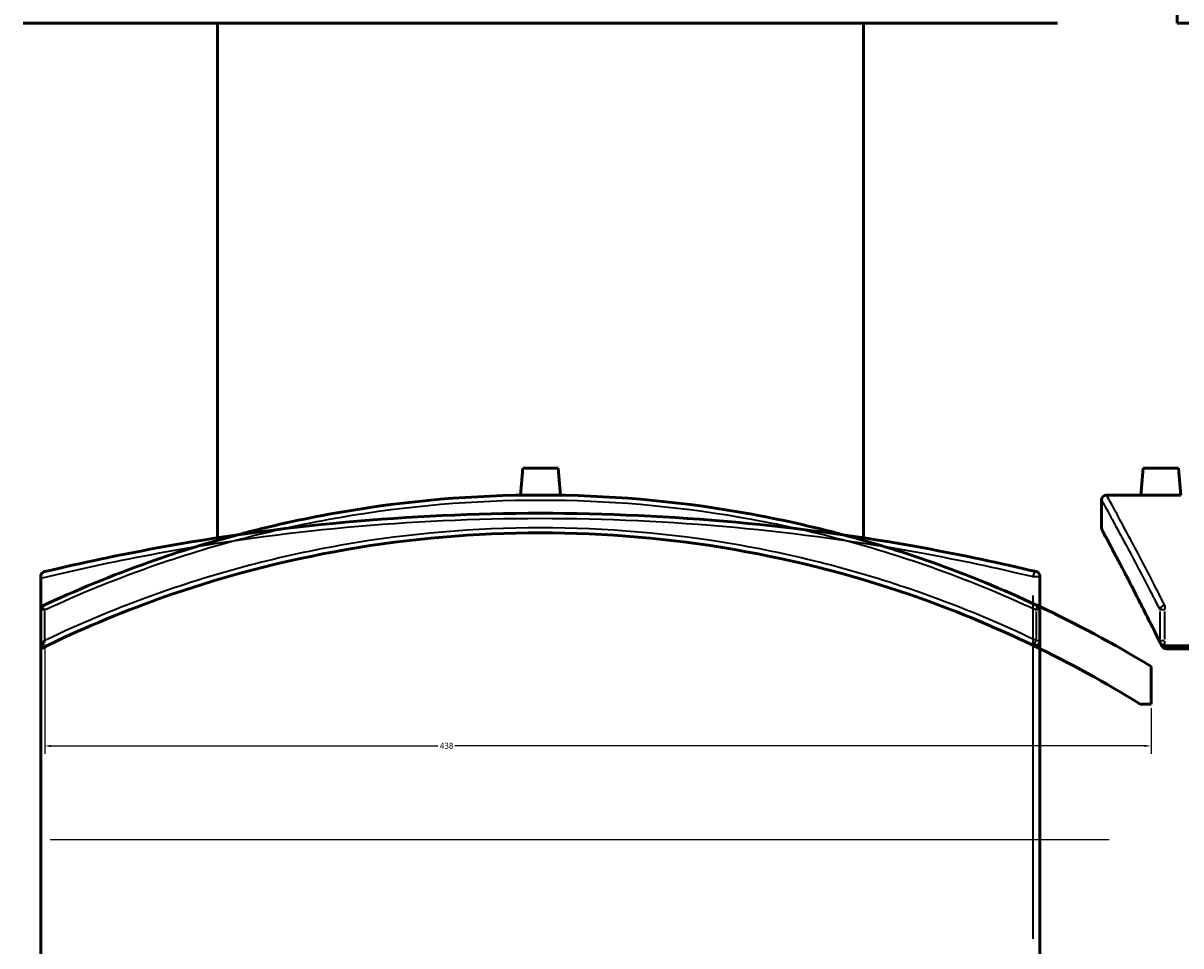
# Model space of a CAD drawing. Header units: millimetres. Extents: x -604 to 1145, y -275 to 910.
# Tile 5 of 10: x 241 to 700, y 23 to 389. Entities that reach past the tile are written whole.
import ezdxf

# ---------------------------------------------------------------- set-up
doc = ezdxf.new("R2010")
doc.units = ezdxf.units.MM
for name, color, linetype, lineweight in [('Dimension (ANSI)', 7, 'Continuous', 25), ('Sketch Geometry (ANSI)', 7, 'Continuous', 25), ('Visible (ANSI)', 7, 'Continuous', 50), ('Visible Narrow (ANSI)', 7, 'Continuous', 35)]:
    doc.layers.add(name, color=color, linetype=linetype, lineweight=lineweight)
doc.styles.add('Note Text (ANSI)', font='tahoma.ttf')
doc.dimstyles.new('Default - mm (ANSI)', dxfattribs={"dimtxt": 2.4, "dimasz": 2.5, "dimexe": 3.175, "dimexo": 1.6002, "dimgap": 0.8, "dimtad": 0, "dimtoh": 1, "dimdec": 0, "dimrnd": 1e-08, "dimzin": 4, "dimdsep": 46, "dimtxsty": 'Note Text (ANSI)', "dimcen": 0.09, "dimdle": 10, "dimclrd": 256, "dimclre": 256, "dimclrt": 5, "dimadec": 1, "dimazin": 1, "dimtfac": 1.27, "dimtofl": 0, "dimtmove": 0, "dimatfit": 3, "dimfxl": 1, "dimtolj": 1, "dimtzin": 4, "dimlwd": -1, "dimlwe": -1, "dimarcsym": 0})

# ---------------------------------------------------------------- blocks, each defined once
blk = doc.blocks.new('*D6')
at = {"layer": 'Defpoints', "color": 0, "transparency": 16777216}
for p in [(249.52, 144.05), (687.98, 118.82), (687.98, 102.31)]:
    blk.add_point(p, dxfattribs=at)
at = {"layer": 'Dimension (ANSI)', "transparency": 16777216}
for p, q in [((249.52, 142.45), (249.52, 99.14)), ((687.98, 117.22), (687.98, 99.14)), ((252.02, 102.31), (405.31, 102.31)), ((685.48, 102.31), (412.13, 102.31))]:
    blk.add_line(p, q, dxfattribs=at)
for points in [[(252.02, 102.73), (252.02, 101.9), (249.52, 102.31)], [(685.48, 102.73), (685.48, 101.9), (687.98, 102.31)]]:
    blk.add_solid(points, dxfattribs=at)
at = {"layer": 'Dimension (ANSI)', "color": 5, "transparency": 16777216, "insert": (406.11, 103.57), "char_height": 2.4, "attachment_point": 1, "style": 'Note Text (ANSI)'}
blk.add_mtext('\\A1;438', dxfattribs=at)

msp = doc.modelspace()

# ---------------------------------------------------------------- linework, layer by layer
at = {"layer": 'Sketch Geometry (ANSI)'}
msp.add_line((251.63, 65.25), (671.43, 65.25), dxfattribs=at)
at = {"layer": 'Visible (ANSI)'}
for p, q in [((698.38, 388.76), (698.38, 421.76)), ((650.98, 388.76), (240.98, 388.76)), ((317.98, 183.79), (317.98, 388.76)), ((573.98, 183.79), (573.98, 388.76)), ((1108.38, 388.76), (698.38, 388.76)), ((438.98, 212.36), (438.05, 201.69)), ((438.98, 212.36), (452.98, 212.36)), ((452.98, 212.36), (453.92, 201.69)), ((684.88, 212.36), (683.95, 201.76)), ((684.88, 212.36), (698.88, 212.36)), ((698.88, 212.36), (699.8, 201.76)), ((668.38, 199.76), (668.38, 188.76)), ((683.95, 201.76), (670.38, 201.76)), ((247.98, 169.44), (247.98, 168.75)), ((247.98, -249.71), (247.98, 168.75)), ((643.98, 18.27), (643.98, 169.44)), ((247.98, 157.49), (247.98, 157.47)), ((247.98, 157.47), (247.98, 140.98)), ((643.98, 144.05), (643.98, 156.22)), ((247.98, 140.98), (247.98, 140.85)), ((844.63, 142.05), (693.45, 142.05)), ((844.63, 140.85), (694.15, 140.85)), ((687.98, 118.82), (687.98, 133.82)), ((683.73, 118.82), (687.98, 118.82))]:
    msp.add_line(p, q, dxfattribs=at)
for centre, radius, start, end in [((670.38, 199.76), 2, 90, 180), ((670.38, 188.76), 2, 180, 208.1745), ((641.98, 169.44), 2, 0, 76.5698), ((445.98, -263.24), 465, 58.6389, 64.9552), ((641.98, 156.22), 2, 0, 64.9552), ((641.98, 144.05), 2, 244.302, 0), ((445.98, -263.24), 450, 58.1068, 64.302), ((693.45, 144.05), 2, 206.3913, 270)]:
    msp.add_arc(centre, radius, start, end, dxfattribs=at)
for points, knots in [([(642.83, 158.03), (629.26, 164.38), (615.33, 170.09), (576.49, 183.83), (550.99, 190.51), (498.98, 199.48), (472.48, 201.76), (445.98, 201.76), (419.49, 201.76), (392.99, 199.48), (340.98, 190.51), (315.47, 183.83), (276.23, 169.94), (261.92, 164.05), (247.98, 157.49)], [-42.31146, -42.31146, -42.31146, -42.31146, -37.733793, -37.733793, -29.818764, -29.818764, -21.90373, -21.90373, -21.90373, -13.988696, -13.988696, -6.073667, -6.073667, -1.366065, -1.366065, -1.366065, -1.366065]), ([(691.88, 201.69), (690.88, 201.69), (689.82, 201.69), (687.86, 201.7), (686.97, 201.71), (685.57, 201.73), (684.96, 201.74), (684.15, 201.75), (683.95, 201.76), (683.95, 201.76)], [0, 0, 0, 0, 0.298757, 0.298757, 0.597514, 0.597514, 0.89622, 0.89622, 1.194926, 1.194926, 1.194926, 1.194926]), ([(699.8, 201.76), (699.8, 201.76), (699.61, 201.75), (698.8, 201.74), (698.19, 201.73), (696.78, 201.71), (695.89, 201.7), (693.93, 201.69), (692.87, 201.69), (691.88, 201.69)], [3.584779, 3.584779, 3.584779, 3.584779, 3.883485, 3.883485, 4.182192, 4.182192, 4.480949, 4.480949, 4.779706, 4.779706, 4.779706, 4.779706]), ([(642.45, 171.39), (628.01, 174.83), (613.15, 177.98), (573.83, 185.16), (548.85, 188.63), (497.9, 193.31), (471.94, 194.52), (445.98, 194.52), (420.03, 194.52), (394.07, 193.31), (343.12, 188.63), (318.13, 185.16), (278.82, 177.98), (263.95, 174.83), (249.52, 171.39)], [5.305068, 5.305068, 5.305068, 5.305068, 10.209121, 10.209121, 17.977986, 17.977986, 25.746857, 25.746857, 25.746857, 33.515728, 33.515728, 41.284593, 41.284593, 46.188775, 46.188775, 46.188775, 46.188775]), ([(247.98, 140.85), (263.22, 148.32), (278.94, 154.95), (319, 169.21), (343.81, 175.76), (394.42, 184.53), (420.2, 186.76), (445.98, 186.76), (471.76, 186.76), (497.54, 184.53), (548.15, 175.76), (572.97, 169.21), (612.01, 155.31), (626.78, 149.15), (641.12, 142.25)], [-46.516384, -46.516384, -46.516384, -46.516384, -41.284593, -41.284593, -33.515728, -33.515728, -25.746857, -25.746857, -25.746857, -17.977986, -17.977986, -10.209121, -10.209121, -5.305068, -5.305068, -5.305068, -5.305068]), ([(691.66, 143.16), (690.23, 146.04), (688.85, 148.8), (686.21, 154.05), (684.94, 156.55), (682.53, 161.26), (681.39, 163.49), (679.24, 167.65), (678.23, 169.6), (676.35, 173.2), (675.48, 174.86), (673.89, 177.88), (673.17, 179.25), (671.88, 181.68), (671.31, 182.75), (670.34, 184.59), (669.93, 185.35), (669.27, 186.58), (669.03, 187.04), (668.7, 187.66), (668.61, 187.81), (668.61, 187.81)], [5.305068, 5.305068, 5.305068, 5.305068, 7.349247, 7.349247, 9.393426, 9.393426, 11.437605, 11.437605, 13.481784, 13.481784, 15.525962, 15.525962, 17.570141, 17.570141, 19.61432, 19.61432, 21.658499, 21.658499, 23.702678, 23.702678, 25.746857, 25.746857, 25.746857, 25.746857]), ([(247.98, 169.44), (247.98, 169.61), (248, 169.77), (248.09, 170.12), (248.17, 170.31), (248.43, 170.73), (248.61, 170.92), (249.03, 171.22), (249.27, 171.33), (249.51, 171.39), (249.52, 171.39), (249.52, 171.39)], [-0.432517, -0.432517, -0.432517, -0.432517, -0.3657506, -0.3657506, -0.2695042, -0.2695042, -0.1418587, -0.1418587, 0, 0, 0.0011784, 0.0011784, 0.0011784, 0.0011784]), ([(249.52, 156.22), (249.52, 156.22), (249.51, 156.23), (249.31, 156.36), (249.11, 156.5), (248.76, 156.75), (248.59, 156.87), (248.3, 157.11), (248.18, 157.22), (248.02, 157.38), (247.98, 157.44), (247.98, 157.47)], [-0.2969406, -0.2969406, -0.2969406, -0.2969406, -0.2961915, -0.2961915, -0.2218873, -0.2218873, -0.1495753, -0.1495753, -0.0694254, -0.0694254, 0, 0, 0, 0]), ([(247.98, 140.98), (247.98, 141.04), (248, 141.13), (248.09, 141.39), (248.17, 141.59), (248.43, 142.14), (248.61, 142.5), (249.03, 143.23), (249.27, 143.64), (249.51, 144.04), (249.52, 144.05), (249.52, 144.05)], [-0.432517, -0.432517, -0.432517, -0.432517, -0.3657506, -0.3657506, -0.2695042, -0.2695042, -0.1418587, -0.1418587, 0, 0, 0.0011784, 0.0011784, 0.0011784, 0.0011784]), ([(693.45, 140.98), (693.28, 141.04), (693.13, 141.13), (692.78, 141.39), (692.58, 141.59), (692.24, 142.04), (692.1, 142.27), (691.99, 142.5)], [-0.432517, -0.432517, -0.432517, -0.432517, -0.3657506, -0.3657506, -0.2695042, -0.2695042, -0.1835169, -0.1835169, -0.1835169, -0.1835169]), ([(693.45, 140.98), (693.54, 140.95), (693.64, 140.92), (693.87, 140.87), (694.01, 140.85), (694.15, 140.85)], [0.29868446, 0.29868446, 0.29868446, 0.29868446, 0.32748636, 0.32748636, 0.36970069, 0.36970069, 0.36970069, 0.36970069])]:
    msp.add_open_spline(points, degree=3, knots=knots, dxfattribs=at)
msp.add_open_spline([(691.66, 143.16), (691.77, 142.94), (691.88, 142.72), (691.99, 142.5)], degree=3, dxfattribs=at)
at = {"layer": 'Visible Narrow (ANSI)'}
for p, q in [((641.3, 169.44), (643.97, 169.44)), ((641.12, 161.88), (641.12, 25.83)), ((643.98, 156.22), (642.58, 156.22)), ((693.32, 156.22), (691.54, 156.22)), ((693.45, 157.98), (693.45, 156.34)), ((249.52, 144.66), (249.52, 155.61)), ((642.45, 155.61), (642.45, 144.66)), ((691.51, 155.61), (691.51, 144.66)), ((693.45, 144.66), (693.45, 155.61)), ((642.58, 144.05), (643.98, 144.05)), ((691.54, 144.05), (693.32, 144.05)), ((693.45, 142.06), (693.45, 143.89))]:
    msp.add_line(p, q, dxfattribs=at)
for centre, major_axis, ratio, start_param, end_param in [((641.98, 169.44), (0.46, 1.95), 0.423926, 0.083584, 1.588098), ((641.98, 156.22), (0.85, 1.81), 0.211448, 4.884486, 6.20957), ((693.45, 156.22), (-1.78, -0.91), 0.885493, 4.36105, 5.686134), ((641.98, 144.05), (-0.87, -1.8), 0.210358, 0.083584, 1.588098), ((693.45, 144.05), (-1.79, -0.89), 0.880929, 5.795848, 6.257536)]:
    msp.add_ellipse(centre, major_axis=major_axis, ratio=ratio, start_param=start_param, end_param=end_param, dxfattribs=at)
for points, knots in [([(249.52, 156.22), (263.06, 162.54), (276.97, 168.22), (315.73, 181.9), (341.18, 188.56), (393.09, 197.49), (419.54, 199.76), (445.98, 199.76), (472.43, 199.76), (498.87, 197.49), (550.78, 188.56), (576.24, 181.9), (615, 168.22), (628.9, 162.54), (642.45, 156.22)], [1.495865, 1.495865, 1.495865, 1.495865, 6.073667, 6.073667, 13.988696, 13.988696, 21.90373, 21.90373, 21.90373, 29.818764, 29.818764, 37.733793, 37.733793, 42.31146, 42.31146, 42.31146, 42.31146]), ([(668.38, 199.76), (668.38, 199.76), (669.63, 197.49), (674.49, 188.56), (678.09, 181.9), (685.31, 168.22), (688.27, 162.54), (691.51, 156.22)], [21.90373, 21.90373, 21.90373, 21.90373, 29.818764, 29.818764, 37.733793, 37.733793, 42.31146, 42.31146, 42.31146, 42.31146]), ([(693.45, 158.03), (690.23, 164.38), (687.27, 170.09), (680.07, 183.83), (676.47, 190.51), (671.63, 199.48), (670.38, 201.76), (670.38, 201.76)], [-42.31146, -42.31146, -42.31146, -42.31146, -37.733793, -37.733793, -29.818764, -29.818764, -21.90373, -21.90373, -21.90373, -21.90373]), ([(247.98, 168.75), (263.22, 172.46), (278.94, 175.84), (319, 183.18), (343.81, 186.65), (394.42, 191.32), (420.2, 192.52), (445.98, 192.52), (471.76, 192.52), (497.54, 191.32), (548.15, 186.65), (572.97, 183.18), (612.01, 176.02), (626.78, 172.88), (641.12, 169.44)], [-46.516384, -46.516384, -46.516384, -46.516384, -41.284593, -41.284593, -33.515728, -33.515728, -25.746857, -25.746857, -25.746857, -17.977986, -17.977986, -10.209121, -10.209121, -5.305068, -5.305068, -5.305068, -5.305068]), ([(642.45, 144.05), (628.01, 150.98), (613.15, 157.17), (573.83, 171.14), (548.85, 177.71), (497.9, 186.52), (471.94, 188.76), (445.98, 188.76), (420.03, 188.76), (394.07, 186.52), (343.12, 177.71), (318.13, 171.14), (278.82, 157.17), (263.95, 150.98), (249.52, 144.05)], [5.305068, 5.305068, 5.305068, 5.305068, 10.209121, 10.209121, 17.977986, 17.977986, 25.746857, 25.746857, 25.746857, 33.515728, 33.515728, 41.284593, 41.284593, 46.188775, 46.188775, 46.188775, 46.188775]), ([(691.51, 144.05), (688.06, 150.98), (684.91, 157.17), (677.74, 171.14), (674.26, 177.71), (669.58, 186.52), (668.38, 188.76), (668.38, 188.76)], [5.305068, 5.305068, 5.305068, 5.305068, 10.209121, 10.209121, 17.977986, 17.977986, 25.746857, 25.746857, 25.746857, 25.746857])]:
    msp.add_open_spline(points, degree=3, knots=knots, dxfattribs=at)
msp.add_open_spline([(694.15, 140.85), (693.95, 141.26), (693.75, 141.65), (693.55, 142.05)], degree=3, dxfattribs=at)

# ---------------------------------------------------------------- dimensions: what is measured, and where the dimension line sits
at = {"layer": 'Dimension (ANSI)'}
dim = msp.add_linear_dim(base=(687.98, 102.31), p1=(249.52, 144.05), p2=(687.98, 118.82), angle=180, dimstyle='Default - mm (ANSI)', override={"dimgap": 0.8, "dimtoh": 0, "dimdec": 0, "dimtol": 0, "dimlim": 0, "dimtp": 0, "dimtm": 0, "dimtdec": 2, "dimatfit": 1}, dxfattribs=at)
dim.commit()
dim.dimension.update_dxf_attribs({"geometry": '*D6', "text_midpoint": (408.72, 102.31), "dimtype": 160})

doc.saveas('drawing.dxf')
